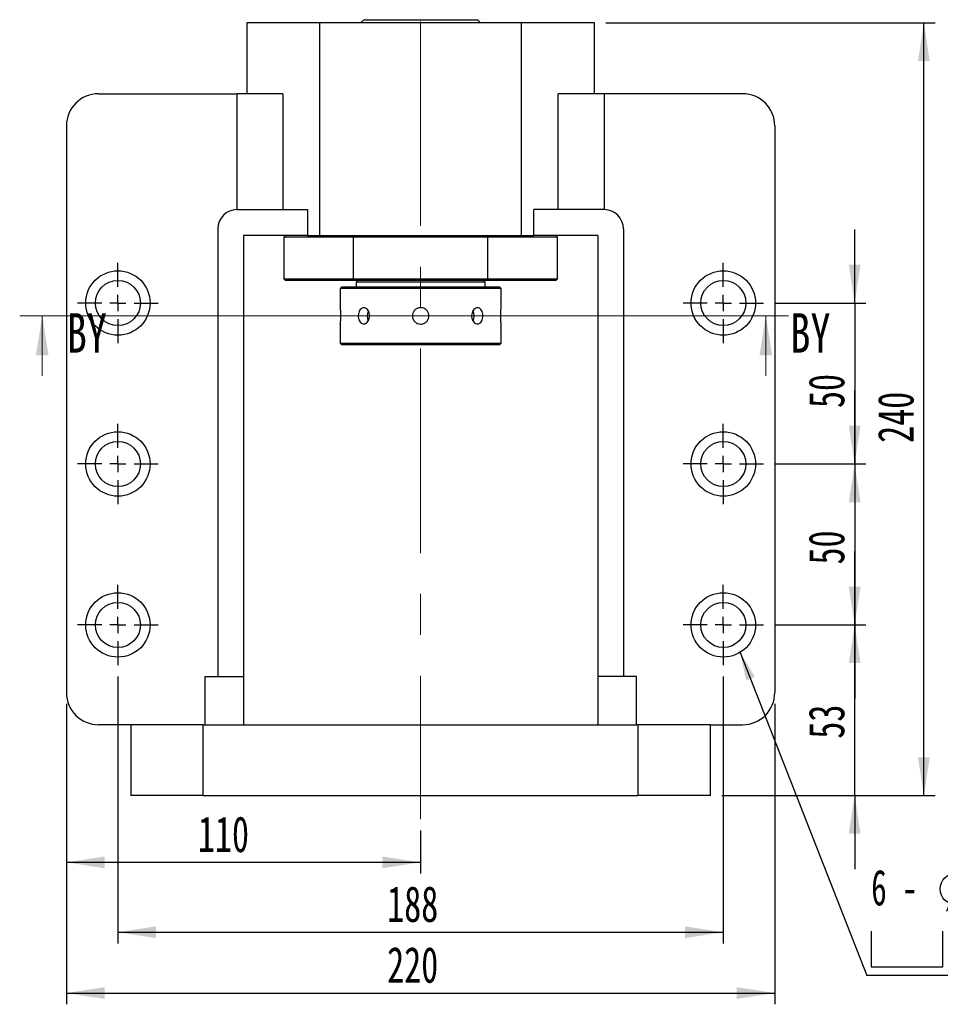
# Model space of a CAD drawing. Header units: millimetres. Extents: x 20 to 332, y 6 to 190.
# Tile 2 of 5: x 20 to 101, y 94 to 182. Entities that reach past the tile are written whole.
import ezdxf

# ---------------------------------------------------------------- set-up
doc = ezdxf.new("R2010")
doc.units = ezdxf.units.MM
doc.linetypes.add('CENTERX2', pattern=[20.32, 12.7, -2.54, 2.54, -2.54])
doc.layers.add('圖層0', color=7, linetype='Continuous')
doc.styles.add('SLDTEXTSTYLE0', font='TXT', dxfattribs={"width": 0.7})
doc.styles.add('SLDTEXTSTYLE1', font='TXT', dxfattribs={"width": 0.7, "bigfont": 'bigfont'})
doc.styles.add('SLDTEXTSTYLE2', font='TXT', dxfattribs={"width": 0.75})
doc.styles.add('SLDTEXTSTYLE3', font='TXT', dxfattribs={"width": 0.633333})
doc.dimstyles.new('SLDDIMSTYLE1', dxfattribs={"dimtxt": 0.18, "dimasz": 2.5, "dimexe": 0, "dimexo": 0.0625, "dimgap": 0, "dimtad": 0, "dimtih": 1, "dimtoh": 1, "dimdec": 0, "dimrnd": 1e-09, "dimzin": 0, "dimdsep": 46, "dimtxsty": 'Standard', "dimsah": 1, "dimcen": 0.09, "dimadec": 0, "dimazin": 0, "dimtfac": 2.5, "dimtdec": 0, "dimtofl": 0, "dimtmove": 0, "dimatfit": 3, "dimfxl": 0, "dimfrac": 2, "dimtolj": 1, "dimtzin": 0, "dimarcsym": 0})
doc.dimstyles.new('SLDDIMSTYLE2', dxfattribs={"dimtxt": 3.389974, "dimasz": 2.5, "dimexe": 0, "dimexo": 0.0625, "dimgap": 0.847493, "dimtad": 1, "dimlfac": 3.5, "dimrnd": 1e-09, "dimzin": 12, "dimdsep": 46, "dimtxsty": 'SLDTEXTSTYLE0', "dimsah": 1, "dimcen": 0.09, "dimadec": 0, "dimazin": 3, "dimtfac": 1, "dimtmove": 0, "dimatfit": 0, "dimfxl": 0, "dimfrac": 2, "dimtolj": 1, "dimtzin": 12, "dimarcsym": 0})
doc.dimstyles.new('SLDDIMSTYLE3', dxfattribs={"dimtxt": 3.389974, "dimasz": 2.5, "dimexe": 0, "dimexo": 0.0625, "dimgap": 0.847493, "dimtad": 1, "dimlfac": 3.5, "dimrnd": 1e-09, "dimzin": 12, "dimdsep": 46, "dimtxsty": 'SLDTEXTSTYLE0', "dimsah": 1, "dimcen": 0.09, "dimadec": 0, "dimazin": 3, "dimtfac": 1, "dimtofl": 0, "dimtmove": 0, "dimatfit": 3, "dimfxl": 0, "dimfrac": 2, "dimtolj": 1, "dimtzin": 12, "dimarcsym": 0})

# ---------------------------------------------------------------- blocks, each defined once
blk = doc.blocks.new('_D_1')
at = {"layer": '圖層0', "color": 7}
for p, q in [((93.788, 156.665), (93.788, 163.184)), ((86.703, 156.665), (94.788, 156.665)), ((93.788, 156.665), (93.788, 142.379)), ((86.703, 142.379), (94.788, 142.379)), ((93.788, 142.379), (93.788, 135.86))]:
    blk.add_line(p, q, dxfattribs=at)
for points in [[(93.788, 156.665), (94.31, 160.055), (93.267, 160.055)], [(93.788, 142.379), (93.267, 138.989), (94.31, 138.989)]]:
    blk.add_solid(points, dxfattribs=at)
at = {"layer": '圖層0', "color": 7, "insert": (89.695, 147.344), "char_height": 3.175, "attachment_point": 1, "rotation": 90, "style": 'SLDTEXTSTYLE0'}
blk.add_mtext('50', dxfattribs=at)
blk = doc.blocks.new('_D_2')
at = {"layer": '圖層0', "color": 7}
for p, q in [((93.788, 142.379), (93.788, 148.898)), ((86.703, 142.379), (94.788, 142.379)), ((93.788, 142.379), (93.788, 128.093)), ((86.703, 128.093), (94.788, 128.093)), ((93.788, 128.093), (93.788, 121.574))]:
    blk.add_line(p, q, dxfattribs=at)
for points in [[(93.788, 142.379), (94.31, 145.769), (93.267, 145.769)], [(93.788, 128.093), (93.267, 124.703), (94.31, 124.703)]]:
    blk.add_solid(points, dxfattribs=at)
at = {"layer": '圖層0', "color": 7, "insert": (89.695, 133.458), "char_height": 3.175, "attachment_point": 1, "rotation": 90, "style": 'SLDTEXTSTYLE0'}
blk.add_mtext('50', dxfattribs=at)
blk = doc.blocks.new('_D_3')
at = {"layer": '圖層0', "color": 7}
for p, q in [((93.788, 128.093), (93.788, 134.613)), ((86.703, 128.093), (94.788, 128.093)), ((93.788, 112.95), (93.788, 128.093)), ((81.989, 112.95), (94.788, 112.95)), ((93.788, 112.95), (93.788, 106.431))]:
    blk.add_line(p, q, dxfattribs=at)
for points in [[(93.788, 128.093), (94.31, 131.483), (93.267, 131.483)], [(93.788, 112.95), (93.267, 109.561), (94.31, 109.561)]]:
    blk.add_solid(points, dxfattribs=at)
at = {"layer": '圖層0', "color": 7, "insert": (89.695, 117.998), "char_height": 3.175, "attachment_point": 1, "rotation": 90, "style": 'SLDTEXTSTYLE0'}
blk.add_mtext('53', dxfattribs=at)
blk = doc.blocks.new('_D_4')
at = {"layer": '圖層0', "color": 7}
for p, q in [((28.417, 123.522), (28.417, 99.824)), ((82.131, 123.522), (82.131, 99.824)), ((28.417, 100.824), (82.131, 100.824))]:
    blk.add_line(p, q, dxfattribs=at)
for points in [[(28.417, 100.824), (31.807, 100.302), (31.807, 101.346)], [(82.131, 100.824), (78.741, 101.346), (78.741, 100.302)]]:
    blk.add_solid(points, dxfattribs=at)
at = {"layer": '圖層0', "color": 7, "insert": (52.306, 104.917), "char_height": 3.175, "attachment_point": 1, "style": 'SLDTEXTSTYLE0'}
blk.add_mtext('188', dxfattribs=at)
blk = doc.blocks.new('_D_5')
at = {"layer": '圖層0', "color": 7}
for p, q in [((23.846, 121.093), (23.846, 94.429)), ((86.703, 121.093), (86.703, 94.429)), ((23.846, 95.429), (86.703, 95.429))]:
    blk.add_line(p, q, dxfattribs=at)
for points in [[(23.846, 95.429), (27.236, 94.907), (27.236, 95.95)], [(86.703, 95.429), (83.313, 95.95), (83.313, 94.907)]]:
    blk.add_solid(points, dxfattribs=at)
at = {"layer": '圖層0', "color": 7, "insert": (52.306, 99.521), "char_height": 3.175, "attachment_point": 1, "style": 'SLDTEXTSTYLE0'}
blk.add_mtext('220', dxfattribs=at)
blk = doc.blocks.new('_D_6')
at = {"layer": '圖層0', "color": 7}
for p, q in [((23.846, 121.093), (23.846, 106.023)), ((55.274, 109.852), (55.274, 106.023)), ((55.274, 107.023), (23.846, 107.023))]:
    blk.add_line(p, q, dxfattribs=at)
for points in [[(23.846, 107.023), (27.236, 106.501), (27.236, 107.545)], [(55.274, 107.023), (51.884, 107.545), (51.884, 106.501)]]:
    blk.add_solid(points, dxfattribs=at)
at = {"layer": '圖層0', "color": 7, "insert": (35.515, 111.116), "char_height": 3.175, "attachment_point": 1, "style": 'SLDTEXTSTYLE0'}
blk.add_mtext('110', dxfattribs=at)
blk = doc.blocks.new('_D_7')
at = {"layer": '圖層0', "color": 7}
for p, q in [((71.703, 181.522), (100.928, 181.522)), ((99.928, 112.95), (99.928, 181.522)), ((81.989, 112.95), (100.928, 112.95))]:
    blk.add_line(p, q, dxfattribs=at)
for points in [[(99.928, 181.522), (99.406, 178.132), (100.449, 178.132)], [(99.928, 112.95), (100.449, 116.34), (99.406, 116.34)]]:
    blk.add_solid(points, dxfattribs=at)
at = {"layer": '圖層0', "color": 7, "insert": (95.835, 144.255), "char_height": 3.175, "attachment_point": 1, "rotation": 90, "style": 'SLDTEXTSTYLE0'}
blk.add_mtext('240', dxfattribs=at)
blk = doc.blocks.new('SW_SYMBOL_HOLE_DIAM')
at = {"layer": '圖層0', "color": 0}
blk.add_line((300, 0), (700, 1000), dxfattribs=at)
blk.add_circle((500, 500), 350, dxfattribs=at)
blk = doc.blocks.new('SW_SYMBOL_HOLE_SPOT')
at = {"layer": '圖層0', "color": 0}
for p, q in [((0, 875), (0, 75)), ((1600, 75), (1600, 875)), ((0, 75), (1600, 75))]:
    blk.add_line(p, q, dxfattribs=at)
blk = doc.blocks.new('SW_NOTE_1')
at = {"layer": '圖層0', "color": 0}
blk.add_line((21.858, 0), (0, 0), dxfattribs=at)
at = {"layer": '圖層0', "color": 0, "xscale": 0.003964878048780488, "yscale": 0.003964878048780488, "zscale": 0.003964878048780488}
for name, p in [('SW_SYMBOL_HOLE_DIAM', (5.903, 5.698)), ('SW_SYMBOL_HOLE_DIAM', (7.585, 0.465)), ('SW_SYMBOL_HOLE_SPOT', (0.388, 0.465))]:
    blk.add_blockref(name, p, dxfattribs=at)
at = {"layer": '圖層0', "color": 0, "char_height": 3.175, "attachment_point": 1}
for s, insert, style in [('14\\M+18AD1\\M+190FA', (9.925, 9.396), 'SLDTEXTSTYLE1'), ('6 -', (0.388, 9.396), 'SLDTEXTSTYLE3'), ('20', (11.607, 4.163), 'SLDTEXTSTYLE0')]:
    blk.add_mtext(s, dxfattribs=dict(at, insert=insert, style=style))
blk = doc.blocks.new('SW_CENTERMARKSYMBOL_2')
at = {"layer": '圖層0', "color": 0}
for p, q in [((0, 1.429), (0, 3.571)), ((-1.429, 0), (-3.571, 0)), ((0, 0), (-0.714, 0)), ((0, 0), (0, 0.714)), ((0, 0), (0, -0.714)), ((0, 0), (0.714, 0)), ((1.429, 0), (3.571, 0)), ((0, -1.429), (0, -3.571))]:
    blk.add_line(p, q, dxfattribs=at)
blk = doc.blocks.new('SW_CENTERMARKSYMBOL_3')
at = {"layer": '圖層0', "color": 0}
for p, q in [((0, 1.429), (0, 3.571)), ((-1.429, 0), (-3.571, 0)), ((0, 0), (-0.714, 0)), ((0, 0), (0, 0.714)), ((0, 0), (0, -0.714)), ((0, 0), (0.714, 0)), ((1.429, 0), (3.571, 0)), ((0, -1.429), (0, -3.571))]:
    blk.add_line(p, q, dxfattribs=at)
blk = doc.blocks.new('SW_CENTERMARKSYMBOL_4')
at = {"layer": '圖層0', "color": 0}
for p, q in [((0, 1.429), (0, 3.571)), ((-1.429, 0), (-3.571, 0)), ((0, 0), (-0.714, 0)), ((0, 0), (0, 0.714)), ((0, 0), (0, -0.714)), ((0, 0), (0.714, 0)), ((1.429, 0), (3.571, 0)), ((0, -1.429), (0, -3.571))]:
    blk.add_line(p, q, dxfattribs=at)
blk = doc.blocks.new('SW_CENTERMARKSYMBOL_5')
at = {"layer": '圖層0', "color": 0}
for p, q in [((0, 1.429), (0, 3.571)), ((-1.429, 0), (-3.571, 0)), ((0, 0), (-0.714, 0)), ((0, 0), (0, 0.714)), ((0, 0), (0, -0.714)), ((0, 0), (0.714, 0)), ((1.429, 0), (3.571, 0)), ((0, -1.429), (0, -3.571))]:
    blk.add_line(p, q, dxfattribs=at)
blk = doc.blocks.new('SW_CENTERMARKSYMBOL_6')
at = {"layer": '圖層0', "color": 0}
for p, q in [((0, 1.429), (0, 3.571)), ((-1.429, 0), (-3.571, 0)), ((0, 0), (-0.714, 0)), ((0, 0), (0, 0.714)), ((0, 0), (0, -0.714)), ((0, 0), (0.714, 0)), ((1.429, 0), (3.571, 0)), ((0, -1.429), (0, -3.571))]:
    blk.add_line(p, q, dxfattribs=at)
blk = doc.blocks.new('SW_CENTERMARKSYMBOL_7')
at = {"layer": '圖層0', "color": 0}
for p, q in [((0, 1.429), (0, 3.571)), ((-1.429, 0), (-3.571, 0)), ((0, 0), (-0.714, 0)), ((0, 0), (0, 0.714)), ((0, 0), (0, -0.714)), ((0, 0), (0.714, 0)), ((1.429, 0), (3.571, 0)), ((0, -1.429), (0, -3.571))]:
    blk.add_line(p, q, dxfattribs=at)

msp = doc.modelspace()

# ---------------------------------------------------------------- linework, layer by layer
at = {"color": 7, "linetype": 'Continuous', "lineweight": 25}
for p, q in [((50.2314, 181.8076), (49.9457, 181.5219)), ((50.2314, 181.8076), (60.3171, 181.8076)), ((60.6028, 181.5219), (60.3171, 181.8076)), ((39.8457, 181.5219), (39.8457, 175.2362)), ((46.33, 181.5219), (39.8457, 181.5219)), ((64.2185, 181.5219), (46.33, 181.5219)), ((46.33, 162.6648), (46.33, 181.5219)), ((70.7028, 181.5219), (64.2185, 181.5219)), ((64.2185, 162.6648), (64.2185, 181.5219)), ((70.7028, 175.2362), (70.7028, 181.5219)), ((26.7028, 175.2362), (38.991, 175.2362)), ((38.991, 164.9505), (38.991, 175.2362)), ((43.0618, 175.2362), (38.991, 175.2362)), ((43.0618, 175.2362), (43.0618, 164.9505)), ((67.4867, 164.9505), (67.4867, 175.2362)), ((71.5575, 175.2362), (67.4867, 175.2362)), ((71.5575, 175.2362), (71.5575, 164.9505)), ((83.8457, 175.2362), (71.5575, 175.2362)), ((23.8457, 172.3791), (23.8457, 122.0933)), ((86.7028, 172.3791), (86.7028, 122.0933)), ((38.9885, 164.9505), (45.2335, 164.9505)), ((45.2335, 164.9505), (45.2335, 162.6648)), ((65.315, 162.6648), (65.315, 164.9505)), ((71.56, 164.9505), (65.315, 164.9505)), ((37.2743, 163.2362), (37.2743, 123.5219)), ((45.2335, 162.6648), (39.56, 162.6648)), ((39.56, 162.6648), (39.56, 123.5219)), ((43.2743, 162.6648), (43.1314, 162.5219)), ((45.2335, 162.6648), (46.33, 162.6648)), ((46.33, 162.6648), (64.2185, 162.6648)), ((49.3375, 162.6648), (49.2998, 162.5219)), ((61.2487, 162.5219), (61.211, 162.6648)), ((64.2185, 162.6648), (65.315, 162.6648)), ((70.9885, 162.6648), (65.315, 162.6648)), ((67.4171, 162.5219), (67.2743, 162.6648)), ((70.9885, 162.6648), (70.9885, 123.5219)), ((73.2743, 163.2362), (73.2743, 123.5219)), ((43.1314, 162.5219), (43.1314, 158.8076)), ((49.2998, 162.5219), (43.1314, 162.5219)), ((61.2487, 162.5219), (49.2998, 162.5219)), ((49.2998, 162.5219), (49.2998, 158.8076)), ((61.2487, 158.8076), (61.2487, 162.5219)), ((67.4171, 162.5219), (61.2487, 162.5219)), ((67.4171, 158.8076), (67.4171, 162.5219)), ((43.1314, 158.8076), (43.2743, 158.6648)), ((43.1314, 158.8076), (49.2998, 158.8076)), ((49.3375, 158.6648), (43.2743, 158.6648)), ((49.2998, 158.8076), (61.2487, 158.8076)), ((49.2998, 158.8076), (49.3375, 158.6648)), ((61.211, 158.6648), (49.3375, 158.6648)), ((49.7028, 158.6648), (49.56, 158.5219)), ((49.56, 158.5219), (49.56, 158.0933)), ((55.2743, 158.5219), (49.56, 158.5219)), ((60.9885, 158.5219), (55.2743, 158.5219)), ((60.9885, 158.5219), (60.8457, 158.6648)), ((60.9885, 158.0933), (60.9885, 158.5219)), ((61.211, 158.6648), (61.2487, 158.8076)), ((67.2743, 158.6648), (61.211, 158.6648)), ((61.2487, 158.8076), (67.4171, 158.8076)), ((67.2743, 158.6648), (67.4171, 158.8076)), ((48.2743, 158.0933), (48.1314, 157.9505)), ((48.1314, 157.9505), (48.1314, 156.2505)), ((55.2743, 157.9505), (48.1314, 157.9505)), ((48.2743, 158.0933), (55.2743, 158.0933)), ((55.2743, 158.0933), (62.2743, 158.0933)), ((62.4171, 157.9505), (55.2743, 157.9505)), ((62.4171, 157.9505), (62.2743, 158.0933)), ((62.4171, 156.2414), (62.4171, 157.9505)), ((48.1314, 154.8024), (48.1314, 153.0933)), ((62.4171, 153.0933), (62.4171, 154.7933)), ((48.1314, 153.0933), (48.2743, 152.9505)), ((48.1314, 153.0933), (62.4171, 153.0933)), ((62.2743, 152.9505), (48.2743, 152.9505)), ((62.2743, 152.9505), (62.4171, 153.0933)), ((36.1314, 123.5219), (39.56, 123.5219)), ((36.1314, 123.5219), (36.1314, 119.2362)), ((39.56, 123.5219), (39.56, 119.2362)), ((74.4171, 123.5219), (70.9885, 123.5219)), ((70.9885, 123.5219), (70.9885, 119.2362)), ((74.4171, 119.2362), (74.4171, 123.5219)), ((29.56, 119.2362), (26.7028, 119.2362)), ((35.9885, 119.2362), (29.56, 119.2362)), ((29.56, 119.2362), (29.56, 112.9505)), ((35.9885, 112.9505), (35.9885, 119.2362)), ((35.9885, 119.2362), (74.56, 119.2362)), ((74.56, 119.2362), (74.56, 112.9505)), ((80.9885, 119.2362), (74.56, 119.2362)), ((80.9885, 112.9505), (80.9885, 119.2362)), ((80.9885, 119.2362), (83.8457, 119.2362)), ((35.9885, 112.9505), (29.56, 112.9505)), ((35.9885, 112.9505), (74.56, 112.9505)), ((80.9885, 112.9505), (74.56, 112.9505))]:
    msp.add_line(p, q, dxfattribs=at)
at = {"color": 7, "linetype": 'Continuous', "lineweight": 18}
for p, q in [((87.9038, 155.5225), (19.7026, 155.5225)), ((21.7026, 150.2025), (21.7026, 155.5225)), ((85.9038, 150.2025), (85.9038, 155.5225))]:
    msp.add_line(p, q, dxfattribs=at)
at = {"color": 7, "linetype": 'Continuous', "lineweight": 25, "flags": 128}
for points in [[(60.022, 155.5219), (59.9946, 155.7538), (59.9181, 155.9558)], [(59.9178, 155.0875), (59.9946, 155.29), (60.022, 155.5219)]]:
    msp.add_lwpolyline(points, dxfattribs=at)
at = {"color": 7, "linetype": 'Continuous', "lineweight": 25}
for centre, radius in [((28.4171, 156.6648), 2.8571), ((82.1314, 156.6648), 2.8571), ((28.4171, 156.6648), 2), ((82.1314, 156.6648), 2), ((28.4171, 142.379), 2.8571), ((82.1314, 142.379), 2.8571), ((28.4171, 142.379), 2), ((82.1314, 142.379), 2), ((28.4171, 128.0933), 2.8571), ((82.1314, 128.0933), 2.8571), ((28.4171, 128.0933), 2), ((82.1314, 128.0933), 2)]:
    msp.add_circle(centre, radius, dxfattribs=at)
for centre, radius, start, end in [((26.7028, 172.379), 2.8571, 90, 180), ((83.8457, 172.379), 2.8571, 0, 90), ((38.9885, 163.2362), 1.7143, 90, 180), ((71.56, 163.2362), 1.7143, 0, 90), ((51.4627, 155.522), 0.9386, 152.464326, 207.836137), ((26.7028, 122.0933), 2.8571, 180, 270), ((83.8457, 122.0933), 2.8571, 270, 0)]:
    msp.add_arc(centre, radius, start, end, dxfattribs=at)
for points, knots in [([(48.1314, 156.2505), (48.1322, 156.2425), (48.1339, 156.2264), (48.1456, 156.1016), (48.1587, 155.9174), (48.1681, 155.6867), (48.1696, 155.438), (48.1625, 155.1996), (48.1499, 154.9958), (48.1378, 154.8563), (48.131, 154.7896), (48.1321, 154.7999), (48.1323, 154.8024)], [0, 0, 0, 0, 0.106992, 0.2139712, 0.3212956, 0.4288554, 0.5360352, 0.6428144, 0.7497967, 0.8572672, 0.9647528, 1, 1, 1, 1]), ([(50.7539, 155.5219), (50.7478, 155.4418), (50.7355, 155.2816), (50.6409, 155.0683), (50.5043, 154.9056), (50.338, 154.8121), (50.1647, 154.7987), (50.004, 154.8664), (49.872, 155.0074), (49.7807, 155.2066), (49.7379, 155.4415), (49.7469, 155.6851), (49.8066, 155.9099), (49.9126, 156.0916), (50.0563, 156.2095), (50.2238, 156.2498), (50.3966, 156.2083), (50.555, 156.0901), (50.6779, 155.908), (50.7444, 155.7075), (50.7512, 155.5746), (50.7539, 155.5219)], [0, 0, 0, 0, 0.0535056, 0.1070049, 0.1606727, 0.2144511, 0.2680473, 0.3214536, 0.3749558, 0.4286917, 0.4824365, 0.5359475, 0.5893499, 0.6429343, 0.6967106, 0.7503882, 0.8038327, 0.8572713, 0.9109395, 0.9647183, 1, 1, 1, 1]), ([(55.2743, 154.7933), (55.1926, 154.8013), (55.0292, 154.8174), (54.8116, 154.9422), (54.6456, 155.1265), (54.5502, 155.3571), (54.5366, 155.6057), (54.6056, 155.8444), (54.7494, 156.047), (54.9525, 156.1911), (55.1921, 156.2599), (55.4405, 156.2455), (55.6699, 156.1501), (55.8551, 155.9844), (55.9755, 155.7662), (56.0167, 155.5203), (55.9745, 155.2754), (55.854, 155.058), (55.6684, 154.8934), (55.4637, 154.8058), (55.3281, 154.7969), (55.2743, 154.7933)], [0, 0, 0, 0, 0.0534991, 0.1069913, 0.1606571, 0.2144392, 0.2680321, 0.3214246, 0.3749188, 0.4286575, 0.4824033, 0.5359087, 0.5893015, 0.6428819, 0.6966604, 0.750339, 0.803772, 0.8571986, 0.9108671, 0.9646491, 1, 1, 1, 1]), ([(60.8048, 155.5219), (60.7998, 155.4418), (60.7898, 155.2816), (60.7112, 155.0683), (60.5924, 154.9056), (60.4389, 154.8121), (60.2675, 154.7987), (60.0972, 154.8664), (59.9483, 155.0074), (59.8399, 155.2066), (59.7874, 155.4415), (59.7985, 155.6851), (59.8711, 155.9099), (59.995, 156.0916), (60.1539, 156.2095), (60.3273, 156.2498), (60.4941, 156.2083), (60.6372, 156.0901), (60.7423, 155.908), (60.797, 155.7075), (60.8026, 155.5746), (60.8048, 155.5219)], [0, 0, 0, 0, 0.0535056, 0.1070049, 0.1606727, 0.2144511, 0.2680473, 0.3214536, 0.3749558, 0.4286917, 0.4824365, 0.5359475, 0.5893499, 0.6429343, 0.6967106, 0.7503882, 0.8038327, 0.8572713, 0.9109395, 0.9647183, 1, 1, 1, 1]), ([(62.4171, 154.7933), (62.4163, 154.8013), (62.4146, 154.8174), (62.4029, 154.9422), (62.3898, 155.1265), (62.3804, 155.3571), (62.3789, 155.6058), (62.386, 155.8442), (62.3986, 156.048), (62.4107, 156.1875), (62.4175, 156.2542), (62.4165, 156.2439), (62.4162, 156.2414)], [0, 0, 0, 0, 0.1069923, 0.2139706, 0.3212963, 0.4288544, 0.5360342, 0.6428133, 0.7497956, 0.8572671, 0.9647527, 1, 1, 1, 1])]:
    msp.add_open_spline(points, degree=3, knots=knots, dxfattribs=at)
at = {"color": 7, "linetype": 'Continuous', "lineweight": 18}
for points in [[(21.7026, 155.5225), (21.1426, 152.0225), (22.2626, 152.0225)], [(85.9038, 155.5225), (85.3438, 152.0225), (86.4638, 152.0225)]]:
    msp.add_solid(points, dxfattribs=at)
at = {"layer": '圖層0', "color": 7, "linetype": 'CENTERX2', "lineweight": 18, "ltscale": 1.428571}
msp.add_line((55.2743, 181.6457), (55.2743, 110.852), dxfattribs=at)

# ---------------------------------------------------------------- block references
at = {"layer": '圖層0', "color": 7}
for name, p in [('SW_CENTERMARKSYMBOL_3', (28.4171, 156.6648)), ('SW_CENTERMARKSYMBOL_2', (82.1314, 156.6648)), ('SW_CENTERMARKSYMBOL_4', (28.4171, 142.379)), ('SW_CENTERMARKSYMBOL_5', (82.1314, 142.379)), ('SW_CENTERMARKSYMBOL_7', (28.4171, 128.0933)), ('SW_CENTERMARKSYMBOL_6', (82.1314, 128.0933)), ('SW_NOTE_1', (94.8726, 96.9853))]:
    msp.add_blockref(name, p, dxfattribs=at)

# ---------------------------------------------------------------- texts
at = {"color": 7, "linetype": 'Continuous', "char_height": 3.5, "attachment_point": 1, "style": 'SLDTEXTSTYLE2'}
for insert in [(23.8776, 155.7608), (88.0787, 155.7608)]:
    msp.add_mtext('BY', dxfattribs=dict(at, insert=insert))

# ---------------------------------------------------------------- dimensions: what is measured, and where the dimension line sits
at = {"layer": '圖層0', "color": 7}
for base, p1, p2, angle, dimstyle, picture, middle in [((99.9279, 181.5219), (80.9885, 112.9505), (70.7028, 181.5219), 90, 'SLDDIMSTYLE3', '_D_7', (99.9279, 147.2362)), ((93.788, 142.379), (85.7028, 156.6648), (85.7028, 142.379), 90, 'SLDDIMSTYLE2', '_D_1', (93.788, 149.3315)), ((93.788, 128.0933), (85.7028, 142.379), (85.7028, 128.0933), 90, 'SLDDIMSTYLE2', '_D_2', (93.788, 135.445)), ((93.788, 128.0933), (80.9885, 112.9505), (85.7028, 128.0933), 90, 'SLDDIMSTYLE2', '_D_3', (93.788, 119.985)), ((82.1314, 100.824), (28.4171, 124.5219), (82.1314, 124.5219), 0, 'SLDDIMSTYLE3', '_D_4', (55.2866, 100.824))]:
    dim = msp.add_linear_dim(base=base, p1=p1, p2=p2, angle=angle, dimstyle=dimstyle, dxfattribs=at)
    dim.commit()
    dim.dimension.update_dxf_attribs({"geometry": picture, "text_midpoint": middle, "dimtype": 160})
for base, p1, p2, picture, middle in [((86.7028, 95.4287), (23.8457, 122.0933), (86.7028, 122.0933), '_D_5', (55.2866, 95.4287)), ((23.8457, 107.023), (55.2743, 110.852), (23.8457, 122.0933), '_D_6', (38.4965, 107.023))]:
    dim = msp.add_linear_dim(base=base, p1=p1, p2=p2, dimstyle='SLDDIMSTYLE3', dxfattribs=at)
    dim.commit()
    dim.dimension.update_dxf_attribs({"geometry": picture, "text_midpoint": middle, "dimtype": 160})

# ---------------------------------------------------------------- leaders
msp.add_leader([(83.6268, 125.6588), (94.8726, 96.9853)], dimstyle='SLDDIMSTYLE1', dxfattribs=at)

doc.saveas('drawing.dxf')
